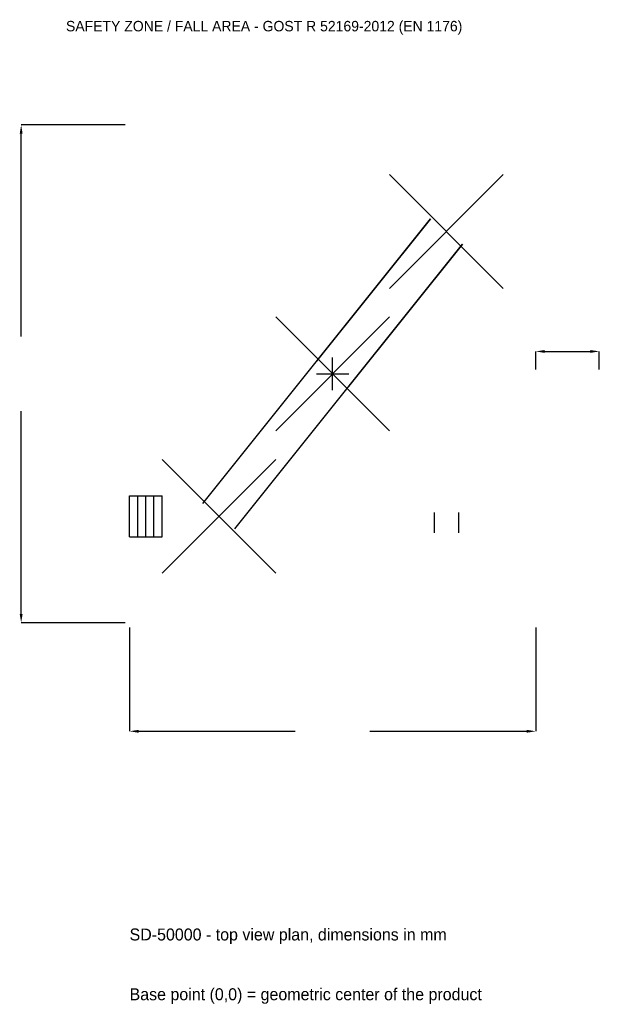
# Model space of a CAD drawing. Extents: x -8861 to 7550, y -17848 to 10026.
import ezdxf

# ---------------------------------------------------------------- set-up
doc = ezdxf.new("R2010")
doc.units = 0
for name, color, linetype in [('GP_MAF_zona_bezopasnosti', 1, 'Continuous'), ('ZSK_DANNYE', 3, 'Continuous'), ('ZSK_KONTUR', 7, 'Continuous'), ('ZSK_RAZMERY', 8, 'Continuous')]:
    doc.layers.add(name, color=color, linetype=linetype)
doc.dimstyles.new('ORION', dxfattribs={"dimtxt": 423, "dimasz": 253.8, "dimexe": 1.25, "dimexo": 126.9, "dimtad": 1, "dimcen": 2.5, "dimazin": 3, "dimtfac": 1, "dimtmove": 0, "dimatfit": 3})

# ---------------------------------------------------------------- blocks, each defined once
blk = doc.blocks.new('_CLOSEDFILLED')
at = {"color": 0, "linetype": 'BYBLOCK'}
blk.add_solid([(-1, 0.16), (0, 0), (-1, -0.16)], dxfattribs=at)
blk = doc.blocks.new('*D1')
for p, q in [((-5750, -7176.9), (-5750, -10119)), ((5750, -7176.9), (5750, -10119)), ((-5496.2, -10119), (-1057.5, -10119)), ((1057.5, -10119), (5496.2, -10119))]:
    blk.add_line(p, q)
at = {"layer": 'Defpoints'}
for p in [(-5750, -7050), (5750, -7050), (-5750, -10119)]:
    blk.add_point(p, dxfattribs=at)
at = {"layer": 'ZSK_RAZMERY', "xscale": 253.79999999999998, "yscale": 253.79999999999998, "rotation": 180}
blk.add_blockref('_CLOSEDFILLED', (-5750, -10119), dxfattribs=at)
at = {"layer": 'ZSK_RAZMERY', "xscale": 253.79999999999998, "yscale": 253.79999999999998}
blk.add_blockref('_CLOSEDFILLED', (5750, -10119), dxfattribs=at)
blk = doc.blocks.new('*D2')
for p, q in [((-5876.9, 7050), (-8819, 7050)), ((-8819, 1057.5), (-8819, 6796.2)), ((-8819, -6796.2), (-8819, -1057.5)), ((-5876.9, -7050), (-8819, -7050))]:
    blk.add_line(p, q)
at = {"layer": 'Defpoints'}
for p in [(-5750, 7050), (-8819, -7050), (-5750, -7050)]:
    blk.add_point(p, dxfattribs=at)
at = {"layer": 'ZSK_RAZMERY', "xscale": 253.79999999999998, "yscale": 253.79999999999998}
for p, rotation in [((-8819, 7050), 90), ((-8819, -7050), 270)]:
    blk.add_blockref('_CLOSEDFILLED', p, dxfattribs=dict(at, rotation=rotation))
blk = doc.blocks.new('*D3')
for p, q in [((5750, 126.9), (5750, 634.5)), ((6003.8, 634.5), (7296.2, 634.5)), ((7550, 126.9), (7550, 634.5))]:
    blk.add_line(p, q)
at = {"layer": 'Defpoints'}
for p in [(5750, 634.5), (5750, 0), (7550, 0)]:
    blk.add_point(p, dxfattribs=at)
at = {"layer": 'ZSK_RAZMERY', "xscale": 253.79999999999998, "yscale": 253.79999999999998, "rotation": 180}
blk.add_blockref('_CLOSEDFILLED', (5750, 634.5), dxfattribs=at)
at = {"layer": 'ZSK_RAZMERY', "xscale": 253.79999999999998, "yscale": 253.79999999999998}
blk.add_blockref('_CLOSEDFILLED', (7550, 634.5), dxfattribs=at)
blk = doc.blocks.new('B1')
at = {"layer": 'ZSK_KONTUR'}
for p, q in [((1610, 2420), (4830, 5640)), ((1610, 5640), (4830, 2420)), ((-3672.811, -3668.201), (2767.189, 4391.799)), ((2767.189, 4391.799), (-452.811, 361.799)), ((-2767.189, -4391.799), (3672.811, 3668.201)), ((3672.811, 3668.201), (452.811, -361.799)), ((-1610, -1610), (1610, 1610)), ((-1610, 1610), (1610, -1610)), ((-4830, -5640), (-1610, -2420)), ((-4830, -2420), (-1610, -5640)), ((-5750, -3450.4), (-4830, -3450.4)), ((-5750, -4609.6), (-5750, -3450.4)), ((-5520, -4609.6), (-5520, -3450.4)), ((-5290, -4609.6), (-5290, -3450.4)), ((-5060, -4609.6), (-5060, -3450.4)), ((-4830, -4609.6), (-4830, -3450.4)), ((2872.24, -3925), (2872.24, -4504.6)), ((3567.76, -3925), (3567.76, -4504.6)), ((-5750, -4609.6), (-4830, -4609.6))]:
    blk.add_line(p, q, dxfattribs=at)
at = {"layer": 'ZSK_RAZMERY'}
for p, q in [((0, -460), (0, 460)), ((-460, 0), (460, 0))]:
    blk.add_line(p, q, dxfattribs=at)
at = {"layer": 'GP_MAF_zona_bezopasnosti', "color": 1}
blk.add_text('SAFETY ZONE / FALL AREA - GOST R 52169-2012 (EN 1176)', height=296.1, dxfattribs=at).set_placement((-7550, 9696))
at = {"layer": 'ZSK_RAZMERY'}
dim = blk.add_linear_dim(base=(-8819, -7050), p1=(-5750, -7050), p2=(-5750, 7050), angle=90, dimstyle='ORION', dxfattribs=at)
dim.commit()
dim.dimension.update_dxf_attribs({"geometry": '*D2', "text_midpoint": (-8819, 0)})
for base, p1, p2, picture, middle in [((5750, 634.5), (5750, 0), (7550, 0), '*D3', (6650, 846.625)), ((-5750, -10119), (-5750, -7050), (5750, -7050), '*D1', (0, -10119))]:
    dim = blk.add_linear_dim(base=base, p1=p1, p2=p2, dimstyle='ORION', dxfattribs=at)
    dim.commit()
    dim.dimension.update_dxf_attribs({"geometry": picture, "text_midpoint": middle})

msp = doc.modelspace()

# ---------------------------------------------------------------- block references
msp.add_blockref('B1', (0, 0))

# ---------------------------------------------------------------- texts
at = {"layer": 'ZSK_DANNYE', "color": 3}
msp.add_text('SD-50000 - top view plan, dimensions in mm', height=338.4, dxfattribs=at).set_placement((-5750, -16041))
at = {"layer": 'ZSK_DANNYE', "color": 7}
msp.add_text('Base point (0,0) = geometric center of the product', height=338.4, dxfattribs=at).set_placement((-5750, -17733))

doc.saveas('drawing.dxf')
